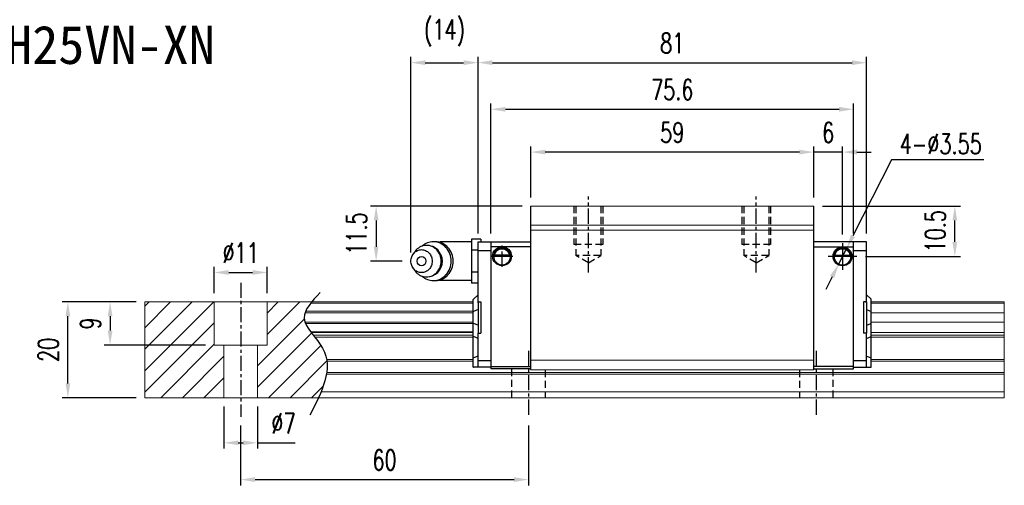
# Model space of a CAD drawing. Header units: millimetres. Extents: x 336 to 657, y 334 to 592.
# Tile 3 of 3: x 452 to 657, y 334 to 431. Entities that reach past the tile are written whole.
import ezdxf
from ezdxf.enums import TextEntityAlignment as Align

# ---------------------------------------------------------------- set-up
doc = ezdxf.new("R2010")
doc.units = ezdxf.units.MM
doc.header["$PDSIZE"] = -1
doc.linetypes.add('CENTER', pattern=[10.16, 6.35, -1.27, 1.27, -1.27])
doc.linetypes.add('DASHED', pattern=[0.75, 0.5, -0.25])
for name, color, linetype in [('2', 7, 'Continuous'), ('CHA', 7, 'Continuous'), ('CL', 1, 'CENTER'), ('DIM', 4, 'Continuous'), ('HID', 2, 'DASHED'), ('OUT', 3, 'Continuous')]:
    doc.layers.add(name, color=color, linetype=linetype)
doc.styles.add('DIM-7', font='SIMPLEX.shx', dxfattribs={"width": 0.7, "bigfont": 'chineset.shx'})
doc.styles.add('T', font='kaiu.ttf')
doc.dimstyles.new('CNS', dxfattribs={"dimtxt": 3.5, "dimasz": 2.5, "dimexe": 1, "dimexo": 1.5, "dimgap": 0.09, "dimtad": 0, "dimdsep": 46, "dimtxsty": 'DIM-7', "dimcen": 0.09, "dimclrd": 1, "dimclre": 1, "dimclrt": 4, "dimadec": 0, "dimazin": 0, "dimtfac": 1, "dimtix": 1, "dimtmove": 2, "dimatfit": 3, "dimfxl": 1, "dimtvp": 0.971429, "dimtolj": 1, "dimarcsym": 0})
doc.dimstyles.new('CNSx1 (指線專用)', dxfattribs={"dimscale": 0.8, "dimtxt": 3.5, "dimasz": 2.5, "dimexe": 1, "dimexo": 1.5, "dimgap": 1, "dimtad": 1, "dimtih": 1, "dimtoh": 1, "dimdsep": 46, "dimtxsty": 'DIM-7', "dimcen": 0.09, "dimclrd": 256, "dimclre": 256, "dimclrt": 4, "dimadec": 0, "dimazin": 0, "dimtfac": 1, "dimtix": 1, "dimtmove": 1, "dimatfit": 3, "dimfxl": 1, "dimtvp": 0.971429, "dimtolj": 1, "dimarcsym": 0})

# ---------------------------------------------------------------- blocks, each defined once
blk = doc.blocks.new('*D5')
at = {"layer": 'DEFPOINTS', "color": 0}
for p in [(461.78, 372.54), (477.81, 372.54), (477.81, 352.54)]:
    blk.add_point(p, dxfattribs=at)
at = {"layer": 'DIM', "color": 7, "lineweight": -2}
for p, q in [((476.01, 372.54), (460.58, 372.54)), ((461.78, 355.54), (461.78, 369.54)), ((476.01, 352.54), (460.58, 352.54))]:
    blk.add_line(p, q, dxfattribs=at)
at = {"layer": 'DIM', "color": 7}
for points in [[(461.28, 369.54), (462.28, 369.54), (461.78, 372.54)], [(461.28, 355.54), (462.28, 355.54), (461.78, 352.54)]]:
    blk.add_solid(points, dxfattribs=at)
at = {"layer": 'DIM', "color": 7, "insert": (457.7, 362.54), "char_height": 4.2, "attachment_point": 5, "rotation": 90, "style": 'DIM-7'}
blk.add_mtext('\\A1;20', dxfattribs=at)
blk = doc.blocks.new('*D6')
at = {"layer": 'DEFPOINTS', "color": 0}
for p in [(503.31, 378.68), (492.31, 372.54), (503.31, 372.54)]:
    blk.add_point(p, dxfattribs=at)
at = {"layer": 'DIM', "color": 7, "lineweight": -2}
for p, q in [((492.31, 374.34), (492.31, 379.88)), ((503.31, 374.34), (503.31, 379.88)), ((495.31, 378.68), (500.31, 378.68))]:
    blk.add_line(p, q, dxfattribs=at)
at = {"layer": 'DIM', "color": 7}
for points in [[(495.31, 379.18), (495.31, 378.18), (492.31, 378.68)], [(500.31, 379.18), (500.31, 378.18), (503.31, 378.68)]]:
    blk.add_solid(points, dxfattribs=at)
at = {"layer": 'DIM', "color": 7, "insert": (497.81, 382.76), "char_height": 4.2, "attachment_point": 5, "style": 'DIM-7'}
blk.add_mtext('\\A1;%%C11', dxfattribs=at)
blk = doc.blocks.new('*D7')
at = {"layer": 'DEFPOINTS', "color": 0}
for p in [(494.31, 352.54), (501.31, 352.54), (501.31, 343.13)]:
    blk.add_point(p, dxfattribs=at)
at = {"layer": 'DIM', "color": 7, "lineweight": -2}
for p, q in [((494.31, 350.74), (494.31, 341.93)), ((501.31, 350.74), (501.31, 341.93)), ((497.31, 343.13), (498.31, 343.13)), ((501.31, 343.13), (509.15, 343.13))]:
    blk.add_line(p, q, dxfattribs=at)
at = {"layer": 'DIM', "color": 7}
for points in [[(497.31, 343.63), (497.31, 342.63), (494.31, 343.13)], [(498.31, 343.63), (498.31, 342.63), (501.31, 343.13)]]:
    blk.add_solid(points, dxfattribs=at)
at = {"layer": 'DIM', "color": 7, "insert": (506.73, 347.21), "char_height": 4.2, "attachment_point": 5, "style": 'DIM-7'}
blk.add_mtext('\\A1;%%C7', dxfattribs=at)
blk = doc.blocks.new('*D9')
at = {"layer": 'DEFPOINTS', "color": 0}
for p in [(497.81, 348.54), (557.81, 348.54), (557.81, 335.46)]:
    blk.add_point(p, dxfattribs=at)
at = {"layer": 'DIM', "color": 7, "lineweight": -2}
for p, q in [((497.81, 346.74), (497.81, 334.26)), ((557.81, 346.74), (557.81, 334.26)), ((500.81, 335.46), (554.81, 335.46))]:
    blk.add_line(p, q, dxfattribs=at)
at = {"layer": 'DIM', "color": 7}
for points in [[(500.81, 335.96), (500.81, 334.96), (497.81, 335.46)], [(554.81, 335.96), (554.81, 334.96), (557.81, 335.46)]]:
    blk.add_solid(points, dxfattribs=at)
at = {"layer": 'DIM', "color": 7, "insert": (527.81, 339.54), "char_height": 4.2, "attachment_point": 5, "style": 'DIM-7'}
blk.add_mtext('\\A1;60', dxfattribs=at)
blk = doc.blocks.new('*D11')
at = {"layer": 'DEFPOINTS', "color": 0}
for p in [(558.31, 403.8), (558.31, 392.54), (617.31, 392.54)]:
    blk.add_point(p, dxfattribs=at)
at = {"layer": 'DIM', "color": 7, "lineweight": -2}
for p, q in [((558.31, 394.34), (558.31, 405)), ((617.31, 394.34), (617.31, 405)), ((614.31, 403.8), (561.31, 403.8))]:
    blk.add_line(p, q, dxfattribs=at)
at = {"layer": 'DIM', "color": 7}
for points in [[(561.31, 404.3), (561.31, 403.3), (558.31, 403.8)], [(614.31, 404.3), (614.31, 403.3), (617.31, 403.8)]]:
    blk.add_solid(points, dxfattribs=at)
at = {"layer": 'DIM', "color": 7, "insert": (587.81, 407.88), "char_height": 4.2, "attachment_point": 5, "style": 'DIM-7'}
blk.add_mtext('\\A1;59', dxfattribs=at)
blk = doc.blocks.new('*D12')
at = {"layer": 'DEFPOINTS', "color": 0}
for p in [(617.31, 403.8), (617.31, 392.54), (623.31, 384.82)]:
    blk.add_point(p, dxfattribs=at)
at = {"layer": 'DIM', "color": 7, "lineweight": -2}
for p, q in [((617.31, 394.34), (617.31, 405)), ((623.31, 386.62), (623.31, 405)), ((614.31, 403.8), (611.31, 403.8)), ((623.31, 403.8), (617.31, 403.8)), ((626.31, 403.8), (629.31, 403.8))]:
    blk.add_line(p, q, dxfattribs=at)
at = {"layer": 'DIM', "color": 7}
for points in [[(614.31, 404.3), (614.31, 403.3), (617.31, 403.8)], [(626.31, 404.3), (626.31, 403.3), (623.31, 403.8)]]:
    blk.add_solid(points, dxfattribs=at)
at = {"layer": 'DIM', "color": 7, "insert": (620.31, 407.88), "char_height": 4.2, "attachment_point": 5, "style": 'DIM-7'}
blk.add_mtext('\\A1;6', dxfattribs=at)
blk = doc.blocks.new('*D13')
at = {"layer": 'DEFPOINTS', "color": 0}
for p in [(617.31, 392.54), (646.73, 392.54), (626.27, 382.04)]:
    blk.add_point(p, dxfattribs=at)
at = {"layer": 'DIM', "color": 7, "lineweight": -2}
for p, q in [((619.11, 392.54), (647.93, 392.54)), ((646.73, 385.04), (646.73, 389.54)), ((628.07, 382.04), (647.93, 382.04))]:
    blk.add_line(p, q, dxfattribs=at)
at = {"layer": 'DIM', "color": 7}
for points in [[(646.23, 389.54), (647.23, 389.54), (646.73, 392.54)], [(646.23, 385.04), (647.23, 385.04), (646.73, 382.04)]]:
    blk.add_solid(points, dxfattribs=at)
at = {"layer": 'DIM', "color": 7, "insert": (642.65, 387.29), "char_height": 4.2, "attachment_point": 5, "rotation": 90, "style": 'DIM-7'}
blk.add_mtext('\\A1;10.5', dxfattribs=at)
blk = doc.blocks.new('*D18')
at = {"layer": 'DEFPOINTS', "color": 0}
for p in [(625.61, 412.74), (550.01, 385.04), (625.61, 385.04)]:
    blk.add_point(p, dxfattribs=at)
at = {"layer": 'DIM', "color": 7, "lineweight": -2}
for p, q in [((550.01, 386.84), (550.01, 413.94)), ((553.01, 412.74), (622.61, 412.74)), ((625.61, 386.84), (625.61, 413.94))]:
    blk.add_line(p, q, dxfattribs=at)
at = {"layer": 'DIM', "color": 7}
for points in [[(553.01, 413.24), (553.01, 412.24), (550.01, 412.74)], [(622.61, 413.24), (622.61, 412.24), (625.61, 412.74)]]:
    blk.add_solid(points, dxfattribs=at)
at = {"layer": 'DIM', "color": 7, "insert": (587.81, 416.82), "char_height": 4.2, "attachment_point": 5, "style": 'DIM-7'}
blk.add_mtext('\\A1;75.6', dxfattribs=at)
blk = doc.blocks.new('*D29')
at = {"layer": 'DEFPOINTS', "color": 0}
for p in [(477.81, 372.54), (470.58, 363.54), (492.31, 363.54)]:
    blk.add_point(p, dxfattribs=at)
at = {"layer": 'DIM', "color": 7, "lineweight": -2}
for p, q in [((476.01, 372.54), (469.38, 372.54)), ((470.58, 369.54), (470.58, 366.54)), ((490.51, 363.54), (469.38, 363.54))]:
    blk.add_line(p, q, dxfattribs=at)
at = {"layer": 'DIM', "color": 7}
for points in [[(470.08, 369.54), (471.08, 369.54), (470.58, 372.54)], [(470.08, 366.54), (471.08, 366.54), (470.58, 363.54)]]:
    blk.add_solid(points, dxfattribs=at)
at = {"layer": 'DIM', "color": 7, "insert": (466.5, 368.04), "char_height": 4.2, "attachment_point": 5, "rotation": 90, "style": 'DIM-7'}
blk.add_mtext('\\A1;9', dxfattribs=at)
blk = doc.blocks.new('*D71')
at = {"layer": 'DEFPOINTS', "color": 0}
for p in [(628.31, 422.46), (547.31, 385.04), (628.31, 385.04)]:
    blk.add_point(p, dxfattribs=at)
at = {"layer": 'DIM', "color": 7, "lineweight": -2}
for p, q in [((547.31, 386.84), (547.31, 423.66)), ((628.31, 386.84), (628.31, 423.66)), ((550.31, 422.46), (625.31, 422.46))]:
    blk.add_line(p, q, dxfattribs=at)
at = {"layer": 'DIM', "color": 7}
for points in [[(550.31, 422.96), (550.31, 421.96), (547.31, 422.46)], [(625.31, 422.96), (625.31, 421.96), (628.31, 422.46)]]:
    blk.add_solid(points, dxfattribs=at)
at = {"layer": 'DIM', "color": 7, "insert": (587.81, 426.54), "char_height": 4.2, "attachment_point": 5, "style": 'DIM-7'}
blk.add_mtext('\\A1;81', dxfattribs=at)
blk = doc.blocks.new('*D72')
at = {"layer": 'DEFPOINTS', "color": 0}
for p in [(558.31, 392.54), (526.06, 381.04), (533.31, 381.04)]:
    blk.add_point(p, dxfattribs=at)
at = {"layer": 'DIM', "color": 7, "lineweight": -2}
for p, q in [((556.51, 392.54), (524.86, 392.54)), ((526.06, 389.54), (526.06, 384.04)), ((531.51, 381.04), (524.86, 381.04))]:
    blk.add_line(p, q, dxfattribs=at)
at = {"layer": 'DIM', "color": 7}
for points in [[(525.56, 389.54), (526.56, 389.54), (526.06, 392.54)], [(525.56, 384.04), (526.56, 384.04), (526.06, 381.04)]]:
    blk.add_solid(points, dxfattribs=at)
at = {"layer": 'DIM', "color": 7, "insert": (521.98, 386.79), "char_height": 4.2, "attachment_point": 5, "rotation": 90, "style": 'DIM-7'}
blk.add_mtext('\\A1;11.5', dxfattribs=at)
blk = doc.blocks.new('*D73')
at = {"layer": 'DEFPOINTS', "color": 0}
for p in [(547.31, 422.46), (547.31, 385.04), (533.31, 381.04)]:
    blk.add_point(p, dxfattribs=at)
at = {"layer": 'DIM', "color": 7, "lineweight": -2}
for p, q in [((533.31, 382.84), (533.31, 423.66)), ((547.31, 386.84), (547.31, 423.66)), ((536.31, 422.46), (544.31, 422.46))]:
    blk.add_line(p, q, dxfattribs=at)
at = {"layer": 'DIM', "color": 7}
for points in [[(536.31, 422.96), (536.31, 421.96), (533.31, 422.46)], [(544.31, 422.96), (544.31, 421.96), (547.31, 422.46)]]:
    blk.add_solid(points, dxfattribs=at)
at = {"layer": 'DIM', "color": 7, "insert": (540.31, 428.68), "char_height": 4.2, "attachment_point": 5, "style": 'DIM-7'}
blk.add_mtext('\\A1;(14)', dxfattribs=at)
blk = doc.blocks.new('*D117')
at = {"layer": 'DEFPOINTS', "color": 0}
for p in [(624.12, 383.62), (622.51, 380.46)]:
    blk.add_point(p, dxfattribs=at)
at = {"layer": 'DIM', "color": 0, "lineweight": -2}
for p, q in [((633.55, 402.21), (625.47, 386.3)), ((652.81, 402.21), (633.55, 402.21)), ((622.51, 380.46), (624.12, 383.62)), ((621.15, 377.78), (619.8, 375.11))]:
    blk.add_line(p, q, dxfattribs=at)
at = {"layer": 'DIM', "color": 0}
for points in [[(625.03, 386.53), (625.92, 386.07), (624.12, 383.62)], [(620.71, 378.01), (621.6, 377.56), (622.51, 380.46)]]:
    blk.add_solid(points, dxfattribs=at)
at = {"layer": 'DIM', "color": 0, "insert": (643.78, 405.51), "char_height": 4.2, "attachment_point": 5, "style": 'DIM-7'}
blk.add_mtext('\\A1;4-∅3.55', dxfattribs=at)

msp = doc.modelspace()

# ---------------------------------------------------------------- linework, layer by layer
at = {"layer": '2', "color": 0, "linetype": 'Continuous'}
for p, q in [((558.314, 358.342), (558.314, 392.542)), ((617.314, 358.342), (617.314, 392.542)), ((538.403, 385.083), (537.988, 385.083)), ((545.914, 385.042), (539.531, 385.042)), ((547.914, 385.66), (545.914, 385.66)), ((545.914, 385.66), (545.914, 384.506)), ((545.914, 384.506), (545.914, 383.351)), ((547.314, 372.363), (547.314, 385.042)), ((547.314, 385.042), (550.014, 385.042)), ((547.914, 385.66), (547.914, 385.042)), ((550.014, 385.042), (558.314, 385.042)), ((550.014, 358.542), (550.014, 385.042)), ((558.314, 384.042), (550.014, 384.042)), ((625.614, 385.042), (617.314, 385.042)), ((617.314, 384.042), (625.614, 384.042)), ((625.614, 358.542), (625.614, 385.042)), ((628.314, 385.042), (625.614, 385.042)), ((628.314, 383.238), (628.314, 385.042)), ((534.11, 383), (533.746, 382.466)), ((547.314, 383.351), (545.914, 383.351)), ((545.914, 383.351), (545.914, 381.042)), ((547.314, 383.268), (550.014, 383.268)), ((550.539, 382.114), (554.088, 382.114)), ((553.945, 382.247), (550.682, 382.247)), ((553.869, 382.314), (550.759, 382.314)), ((625.088, 382.092), (621.54, 382.092)), ((621.682, 382.225), (624.946, 382.225)), ((621.759, 382.292), (624.869, 382.292)), ((625.614, 383.268), (628.314, 383.268)), ((628.314, 382.884), (628.314, 383.238)), ((628.314, 372.341), (628.314, 382.884)), ((545.914, 381.042), (545.914, 378.732)), ((533.746, 379.617), (534.11, 379.083)), ((547.314, 378.732), (545.914, 378.732)), ((545.914, 378.732), (545.914, 377.577)), ((537.988, 377), (538.403, 377)), ((539.531, 377.042), (545.914, 377.042)), ((545.914, 377.577), (545.914, 376.423)), ((547.314, 376.423), (545.914, 376.423)), ((547.314, 374.042), (546.364, 373.092)), ((628.314, 374.042), (629.264, 373.092)), ((546.314, 373.042), (546.364, 373.092)), ((546.314, 370.538), (546.314, 373.042)), ((547.314, 372.542), (547.314, 366.042)), ((547.314, 372.542), (547.914, 372.542)), ((547.914, 372.542), (547.914, 366.042)), ((627.714, 372.542), (627.714, 366.042)), ((628.314, 372.542), (627.714, 372.542)), ((628.314, 372.542), (628.314, 366.042)), ((629.314, 373.042), (629.264, 373.092)), ((629.314, 370.538), (629.314, 373.042)), ((546.314, 370.538), (546.364, 370.557)), ((546.314, 368.045), (546.314, 370.538)), ((547.314, 370.932), (546.364, 370.557)), ((628.314, 370.932), (629.264, 370.557)), ((629.314, 370.538), (629.264, 370.557)), ((629.314, 368.045), (629.314, 370.538)), ((546.314, 365.311), (546.314, 368.045)), ((546.314, 368.045), (546.364, 368.026)), ((547.314, 367.652), (546.364, 368.026)), ((628.314, 367.652), (629.264, 368.026)), ((629.314, 368.045), (629.264, 368.026)), ((629.314, 365.311), (629.314, 368.045)), ((547.314, 366.042), (547.914, 366.042)), ((547.314, 360.499), (547.314, 366.042)), ((628.314, 366.042), (627.714, 366.042)), ((628.314, 360.499), (628.314, 366.042)), ((546.314, 360.832), (546.314, 365.311)), ((546.314, 365.311), (546.364, 365.291)), ((547.314, 364.917), (546.364, 365.291)), ((628.314, 364.917), (629.264, 365.291)), ((629.314, 365.311), (629.264, 365.291)), ((629.314, 360.832), (629.314, 365.311)), ((546.314, 360.832), (546.364, 360.853)), ((546.314, 358.942), (546.314, 360.832)), ((547.314, 361.246), (546.364, 360.853)), ((547.314, 360.146), (547.314, 360.499)), ((547.314, 360.317), (550.014, 360.321)), ((547.314, 359.088), (547.314, 360.146)), ((625.614, 360.317), (628.314, 360.317)), ((628.314, 361.246), (629.264, 360.853)), ((628.314, 360.146), (628.314, 360.499)), ((628.314, 359.088), (628.314, 360.146)), ((629.314, 360.832), (629.264, 360.853)), ((629.314, 358.942), (629.314, 360.832)), ((546.314, 358.942), (546.364, 358.942)), ((547.314, 358.942), (546.364, 358.942)), ((547.314, 358.942), (547.314, 359.088)), ((550.014, 358.942), (547.314, 358.942)), ((558.314, 358.542), (550.013, 358.542)), ((550.014, 359.042), (558.314, 359.042)), ((617.313, 358.542), (625.614, 358.542)), ((625.614, 359.042), (617.314, 359.042)), ((625.614, 358.942), (628.314, 358.942)), ((628.314, 358.942), (628.314, 359.088)), ((628.314, 358.942), (629.264, 358.942)), ((629.314, 358.942), (629.264, 358.942))]:
    msp.add_line(p, q, dxfattribs=at)
for centre, radius, start, end in [((536.564, 381.042), 3.3, 270, 89.84908), ((539.531, 381.042), 4, 89.99998, 93.25686), ((552.314, 382.064), 1.775, 90, 270), ((552.314, 382.064), 1.775, 270, 90), ((623.314, 382.042), 1.775, 90, 270), ((623.314, 382.042), 1.775, 270, 90), ((539.531, 381.042), 4, 266.21721, 270.00002)]:
    msp.add_arc(centre, radius, start, end, dxfattribs=at)
at = {"layer": '2', "color": 0, "linetype": 'Continuous', "extrusion": (0, 0, -1)}
for centre, radius, start, end in [((-552.314, 382.064), 1.975, 270, 90), ((-552.314, 382.064), 1.975, 90, 270), ((-623.314, 382.042), 1.975, 270, 90), ((-623.314, 382.042), 1.975, 90, 270), ((-552.314, 382.064), 1.575, 9.1332, 90), ((-552.314, 382.064), 1.575, 90, 170.8668), ((-623.314, 382.042), 1.575, 9.1332, 90), ((-623.314, 382.042), 1.575, 90, 170.8668)]:
    msp.add_arc(centre, radius, start, end, dxfattribs=at)
at = {"layer": '2', "color": 0, "linetype": 'Continuous'}
msp.add_ellipse((535.531, 381.042), major_axis=(0, -1), ratio=0.9238797, dxfattribs=at)
for points, knots in [([(534.112, 379.083), (534.202, 378.95), (534.301, 378.825), (534.973, 378.097), (535.766, 377.742), (537.362, 377.742), (538.156, 378.097), (539.284, 379.319), (539.613, 380.178), (539.613, 381.906), (539.284, 382.764), (538.156, 383.986), (537.362, 384.342), (535.766, 384.342), (534.973, 383.986), (534.301, 383.259), (534.202, 383.133), (534.112, 383)], [0, 0, 0, 0, 0.0298911, 0.0298911, 0.1865941, 0.1865941, 0.343297, 0.343297, 0.5, 0.5, 0.656703, 0.656703, 0.8134059, 0.8134059, 0.9701089, 0.9701089, 1, 1, 1, 1]), ([(535.649, 377.892), (536.307, 377.324), (537.145, 377), (538.965, 377), (539.937, 377.436), (541.319, 378.932), (541.722, 379.984), (541.722, 382.1), (541.319, 383.151), (539.937, 384.647), (538.965, 385.083), (537.145, 385.083), (536.307, 384.759), (535.649, 384.191)], [0, 0, 0, 0, 0.150594, 0.150594, 0.325297, 0.325297, 0.5, 0.5, 0.674703, 0.674703, 0.849406, 0.849406, 1, 1, 1, 1]), ([(538.403, 377), (539.38, 377), (540.352, 377.436), (541.734, 378.932), (542.136, 379.984), (542.136, 382.1), (541.734, 383.151), (540.352, 384.647), (539.38, 385.083), (538.403, 385.083)], [0, 0, 0, 0, 0.25, 0.25, 0.5, 0.5, 0.75, 0.75, 1, 1, 1, 1]), ([(533.314, 381.042), (533.314, 380.884), (533.342, 380.571), (533.469, 380.117), (533.675, 379.7), (533.953, 379.334), (534.291, 379.033), (534.677, 378.81), (535.096, 378.673), (535.531, 378.626), (535.966, 378.673), (536.385, 378.81), (536.771, 379.033), (537.109, 379.334), (537.387, 379.7), (537.593, 380.117), (537.72, 380.57), (537.763, 381.042), (537.72, 381.513), (537.593, 381.966), (537.387, 382.384), (537.109, 382.75), (536.771, 383.05), (536.385, 383.273), (535.966, 383.411), (535.531, 383.457), (535.096, 383.411), (534.677, 383.273), (534.291, 383.05), (533.953, 382.75), (533.675, 382.383), (533.401, 381.829), (533.314, 381.355), (533.314, 381.042)], [0, 0, 0, 0, 0.0312594, 0.0625188, 0.0937782, 0.1250376, 0.156297, 0.1875564, 0.2188159, 0.2500753, 0.2813347, 0.3125941, 0.3438535, 0.3751129, 0.4063723, 0.4376317, 0.4688911, 0.5001505, 0.5314099, 0.5626693, 0.5939287, 0.6251882, 0.6564476, 0.687707, 0.7189664, 0.7502258, 0.7814852, 0.8127446, 0.844004, 0.8752634, 0.9065228, 0.9377822, 1, 1, 1, 1]), ([(550.682, 382.247), (550.698, 382.323), (550.72, 382.413), (550.783, 382.602), (550.826, 382.704), (550.931, 382.9), (550.995, 382.996), (551.166, 383.207), (551.285, 383.318), (551.544, 383.498), (551.689, 383.571), (551.991, 383.668), (552.153, 383.695), (552.314, 383.695)], [0, 0, 0, 0, 0.1376864, 0.1376864, 0.275472, 0.275472, 0.4123557, 0.4123557, 0.6064308, 0.6064308, 0.8046387, 0.8046387, 1, 1, 1, 1]), ([(552.314, 383.695), (552.465, 383.695), (552.618, 383.671), (552.935, 383.575), (553.1, 383.491), (553.371, 383.293), (553.484, 383.182), (553.656, 382.963), (553.723, 382.856), (553.829, 382.642), (553.87, 382.532), (553.919, 382.366), (553.934, 382.303), (553.945, 382.247)], [0, 0, 0, 0, 0.1837975, 0.1837975, 0.4104893, 0.4104893, 0.6000274, 0.6000274, 0.749109, 0.749109, 0.8991923, 0.8991923, 1, 1, 1, 1]), ([(623.314, 383.673), (623.163, 383.673), (623.01, 383.649), (622.693, 383.553), (622.527, 383.469), (622.257, 383.271), (622.143, 383.16), (621.971, 382.941), (621.905, 382.834), (621.799, 382.62), (621.758, 382.51), (621.709, 382.344), (621.694, 382.281), (621.682, 382.225)], [0, 0, 0, 0, 0.1837975, 0.1837975, 0.4104893, 0.4104893, 0.6000274, 0.6000274, 0.749109, 0.749109, 0.8991923, 0.8991923, 1, 1, 1, 1]), ([(624.946, 382.225), (624.93, 382.301), (624.908, 382.391), (624.844, 382.58), (624.802, 382.682), (624.697, 382.878), (624.633, 382.974), (624.461, 383.185), (624.343, 383.296), (624.083, 383.477), (623.939, 383.549), (623.636, 383.646), (623.474, 383.673), (623.314, 383.673)], [0, 0, 0, 0, 0.1376864, 0.1376864, 0.275472, 0.275472, 0.4123557, 0.4123557, 0.6064308, 0.6064308, 0.8046387, 0.8046387, 1, 1, 1, 1])]:
    msp.add_open_spline(points, degree=3, knots=knots, dxfattribs=at)
for points in [[(550.682, 382.247), (550.707, 382.269), (550.733, 382.292), (550.759, 382.314)], [(553.869, 382.314), (553.894, 382.292), (553.92, 382.269), (553.945, 382.247)], [(621.759, 382.292), (621.733, 382.27), (621.708, 382.247), (621.682, 382.225)], [(624.946, 382.225), (624.92, 382.247), (624.894, 382.27), (624.869, 382.292)]]:
    msp.add_open_spline(points, degree=3, dxfattribs=at)
at = {"layer": 'CL', "color": 0, "ltscale": 0.5}
for p, q in [((570.314, 378.691), (570.314, 394.542)), ((605.314, 378.691), (605.314, 394.542)), ((552.314, 379.847), (552.314, 384.281)), ((550.097, 382.064), (554.53, 382.064)), ((497.814, 376.542), (497.814, 348.542)), ((557.814, 362.342), (557.814, 348.542)), ((617.814, 362.342), (617.814, 348.542))]:
    msp.add_line(p, q, dxfattribs=at)
at = {"layer": 'DIM', "color": 0}
for p, q in [((623.314, 384.824), (623.314, 379.259)), ((626.275, 382.042), (620.353, 382.042)), ((477.814, 371.644), (478.711, 372.542)), ((477.814, 367.154), (483.201, 372.542)), ((477.814, 362.664), (487.692, 372.542)), ((477.814, 358.174), (492.182, 372.542)), ((503.314, 370.203), (505.652, 372.542)), ((503.314, 365.713), (510.142, 372.542)), ((477.814, 353.684), (492.314, 368.184)), ((501.314, 359.223), (511.092, 369.002)), ((501.314, 354.733), (512.6, 366.019)), ((481.162, 352.542), (492.314, 363.693)), ((503.613, 352.542), (514.536, 363.465)), ((485.652, 352.542), (494.314, 361.203)), ((508.103, 352.542), (515.772, 360.211)), ((490.142, 352.542), (494.314, 356.713)), ((512.593, 352.542), (515.038, 354.987))]:
    msp.add_line(p, q, dxfattribs=at)
msp.add_open_spline([(514.367, 374.504), (512.685, 372.713), (509.027, 368.817), (518.553, 361.132), (514.737, 353.747), (512.224, 348.883)], degree=3, knots=[0, 0, 0, 0, 6.2737393, 13.647637, 27.8750855, 27.8750855, 27.8750855, 27.8750855], dxfattribs=at)
at = {"layer": 'HID', "color": 0, "ltscale": 3}
for p, q in [((567.314, 392.542), (567.314, 384.542)), ((567.714, 392.542), (567.714, 382.192)), ((572.914, 392.542), (572.914, 382.192)), ((573.314, 392.542), (573.314, 384.542)), ((602.314, 392.542), (602.314, 384.542)), ((602.714, 392.542), (602.714, 382.192)), ((607.914, 392.542), (607.914, 382.192)), ((608.314, 392.542), (608.314, 384.542)), ((573.314, 384.542), (567.314, 384.542)), ((608.314, 384.542), (602.314, 384.542)), ((572.914, 382.192), (567.714, 382.192)), ((570.314, 380.691), (567.714, 382.192)), ((570.314, 380.69), (572.914, 382.192)), ((605.314, 380.691), (602.714, 382.192)), ((607.914, 382.192), (602.714, 382.192)), ((605.314, 380.69), (607.914, 382.192)), ((554.314, 358.542), (554.314, 352.542)), ((561.314, 358.342), (561.314, 352.542)), ((614.314, 358.342), (614.314, 352.542)), ((621.314, 358.542), (621.314, 352.542))]:
    msp.add_line(p, q, dxfattribs=at)
at = {"layer": 'OUT', "color": 0, "linetype": 'Continuous', "lineweight": 15}
for p, q in [((617.314, 392.542), (558.314, 392.542)), ((617.314, 388.542), (558.314, 388.542)), ((617.314, 387.542), (558.314, 387.542)), ((477.814, 372.542), (477.814, 352.542)), ((546.314, 372.542), (477.814, 372.542)), ((492.314, 363.542), (492.314, 372.542)), ((503.314, 363.542), (503.314, 372.542)), ((546.314, 372.285), (512.406, 372.285)), ((657.049, 372.542), (629.314, 372.542)), ((657.049, 372.285), (629.314, 372.285)), ((657.049, 372.542), (657.049, 372.285)), ((657.049, 372.285), (657.049, 370.576)), ((546.314, 370.281), (511.251, 370.281)), ((546.314, 370.576), (511.361, 370.576)), ((657.049, 370.281), (629.314, 370.281)), ((657.049, 370.576), (657.049, 370.281)), ((657.049, 370.281), (657.049, 368.301)), ((546.314, 368.301), (511.248, 368.301)), ((546.314, 368.006), (511.359, 368.006)), ((657.049, 368.301), (629.314, 368.301)), ((657.049, 368.301), (657.049, 368.006)), ((657.049, 368.006), (657.049, 366.326)), ((546.314, 366.326), (512.369, 366.326)), ((546.314, 366.162), (512.491, 366.162)), ((546.314, 365.568), (512.95, 365.568)), ((657.049, 366.162), (629.314, 366.162)), ((657.049, 365.568), (629.314, 365.568)), ((657.049, 366.326), (657.049, 366.162)), ((657.049, 366.162), (657.049, 365.568)), ((657.049, 365.568), (657.049, 365.214)), ((503.314, 363.542), (492.314, 363.542)), ((494.314, 363.542), (494.314, 352.542)), ((501.314, 363.542), (501.314, 352.542)), ((546.314, 365.214), (513.23, 365.214)), ((657.049, 365.214), (629.314, 365.214)), ((657.049, 365.214), (657.049, 360.549)), ((546.314, 360.549), (515.721, 360.549)), ((546.314, 360.195), (515.774, 360.195)), ((617.314, 360.392), (558.314, 360.392)), ((657.049, 360.549), (629.314, 360.549)), ((657.049, 360.195), (629.314, 360.195)), ((657.049, 360.549), (657.049, 360.195)), ((657.049, 360.195), (657.049, 357.788)), ((629.314, 357.434), (515.687, 357.434)), ((657.049, 357.788), (515.742, 357.788)), ((617.314, 358.342), (558.314, 358.342)), ((657.049, 357.434), (629.314, 357.434)), ((657.049, 357.788), (657.049, 357.435)), ((657.049, 357.434), (657.049, 353.742)), ((657.049, 353.742), (514.565, 353.742)), ((657.049, 353.742), (657.049, 352.542)), ((643.814, 352.542), (477.814, 352.542)), ((657.049, 352.542), (643.814, 352.542))]:
    msp.add_line(p, q, dxfattribs=at)

# ---------------------------------------------------------------- texts
at = {"layer": 'CHA', "color": 7, "style": 'T'}
msp.add_text('TRH25VN-XN', height=8, dxfattribs=at).set_placement((465.218, 426.126), align=Align.MIDDLE)

# ---------------------------------------------------------------- dimensions: what is measured, and where the dimension line sits
at = {"layer": 'DIM', "color": 0}
for base, p1, p2, text, picture, middle in [((547.314, 422.458), (533.314, 381.042), (547.314, 385.042), '(<>)', '*D73', (540.314, 428.675)), ((503.314, 378.685), (492.314, 372.542), (503.314, 372.542), '%%C<>', '*D6', (497.814, 382.765))]:
    dim = msp.add_linear_dim(base=base, p1=p1, p2=p2, text=text, dimstyle='CNS', override={"dimscale": 1.2, "dimclrd": 7, "dimclre": 7, "dimclrt": 7}, dxfattribs=at)
    dim.commit()
    dim.dimension.update_dxf_attribs({"geometry": picture, "text_midpoint": middle})
for base, p1, p2, angle, picture, middle in [((628.314, 422.458), (547.314, 385.042), (628.314, 385.042), 180, '*D71', (587.814, 426.538)), ((526.061, 381.042), (558.314, 392.542), (533.314, 381.042), 90, '*D72', (521.981, 386.792)), ((646.729, 392.542), (626.275, 382.042), (617.314, 392.542), 90, '*D13', (642.649, 387.292)), ((461.784, 372.542), (477.814, 352.542), (477.814, 372.542), 90, '*D5', (457.704, 362.542)), ((470.581, 363.542), (477.814, 372.542), (492.314, 363.542), 270, '*D29', (466.501, 368.042))]:
    dim = msp.add_linear_dim(base=base, p1=p1, p2=p2, angle=angle, dimstyle='CNS', override={"dimscale": 1.2, "dimclrd": 7, "dimclre": 7, "dimclrt": 7}, dxfattribs=at)
    dim.commit()
    dim.dimension.update_dxf_attribs({"geometry": picture, "text_midpoint": middle})
for base, p1, p2, picture, middle in [((625.614, 412.742), (550.014, 385.042), (625.614, 385.042), '*D18', (587.814, 416.822)), ((558.314, 403.798), (617.314, 392.542), (558.314, 392.542), '*D11', (587.814, 407.878)), ((617.314, 403.798), (623.314, 384.824), (617.314, 392.542), '*D12', (620.314, 407.878)), ((557.814, 335.465), (497.814, 348.542), (557.814, 348.542), '*D9', (527.814, 339.545))]:
    dim = msp.add_linear_dim(base=base, p1=p1, p2=p2, dimstyle='CNS', override={"dimscale": 1.2, "dimclrd": 7, "dimclre": 7, "dimclrt": 7}, dxfattribs=at)
    dim.commit()
    dim.dimension.update_dxf_attribs({"geometry": picture, "text_midpoint": middle})
dim = msp.add_diameter_dim_2p(p1=(622.511, 380.459), p2=(624.117, 383.625), text='4-<>', dimstyle='CNSx1 (指線專用)', override={"dimscale": 1.2, "dimclrd": 0, "dimclre": 0, "dimclrt": 0}, dxfattribs=at)
dim.commit()
dim.dimension.update_dxf_attribs({"geometry": '*D117', "text_midpoint": (633.549, 402.215), "dimtype": 163})
dim = msp.add_linear_dim(base=(501.314, 343.126), p1=(494.314, 352.542), p2=(501.314, 352.542), text='%%C<>', dimstyle='CNS', override={"dimscale": 1.2, "dimclrd": 7, "dimclre": 7, "dimclrt": 7, "dimtmove": 0}, dxfattribs=at)
dim.commit()
dim.dimension.update_dxf_attribs({"geometry": '*D7', "text_midpoint": (506.732, 343.126), "dimtype": 160})

doc.saveas('drawing.dxf')
